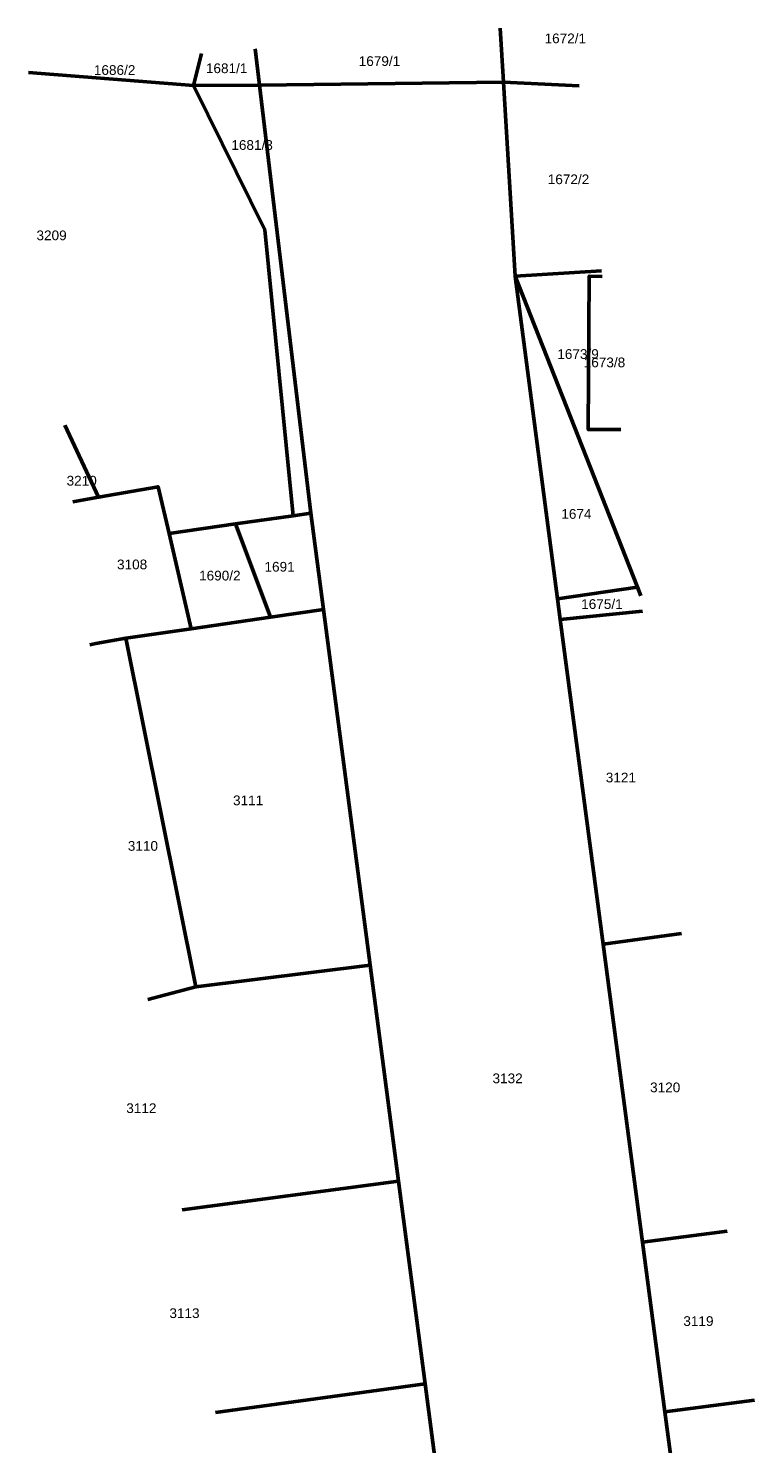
# Model space of a CAD drawing. Extents: x 6421248 to 6421371, y 5790392 to 5790683.
# Tile 2 of 2: x 6421248 to 6421323, y 5790537 to 5790683. Entities that reach past the tile are written whole.
import ezdxf
from ezdxf.enums import TextEntityAlignment as Align

# ---------------------------------------------------------------- set-up
doc = ezdxf.new("R2010")
doc.units = 0
doc.layers.add('GESDZI', color=106, linetype='CONTINUOUS', lineweight=50)
doc.layers.add('GESDZI_O', color=106, linetype='CONTINUOUS', lineweight=50)
doc.styles.add('GEO-INFO', font='Arial')

msp = doc.modelspace()

# ---------------------------------------------------------------- linework, layer by layer
at = {"layer": 'GESDZI', "linetype": 'Continuous', "elevation": 10.22}
for points in [[(6421304.44, 5790677.24), (6421296.66, 5790677.61), (6421296.32, 5790683.17)], [(6421296.32, 5790683.17), (6421296.66, 5790677.61)], [(6421271.1, 5790681.05), (6421271.54, 5790677.3)], [(6421296.66, 5790677.61), (6421271.54, 5790677.3), (6421271.1, 5790681.05)], [(6421265.55, 5790680.58), (6421264.75, 5790677.28)], [(6421271.54, 5790677.3), (6421264.75, 5790677.28), (6421265.55, 5790680.58)], [(6421247.74, 5790678.6), (6421264.75, 5790677.28), (6421272.07, 5790662.42), (6421275.01, 5790632.99), (6421269.07, 5790632.14), (6421262.22, 5790631.16), (6421261.1, 5790635.96), (6421254.96, 5790634.88), (6421251.51, 5790642.32)], [(6421264.75, 5790677.28), (6421247.74, 5790678.6)], [(6421306.74, 5790658.19), (6421297.86, 5790657.64), (6421296.66, 5790677.61), (6421304.44, 5790677.24)], [(6421310.78, 5790624.74), (6421310.45, 5790625.62), (6421297.86, 5790657.64), (6421306.74, 5790658.19)], [(6421306.81, 5790657.63), (6421305.48, 5790657.65), (6421305.37, 5790641.85), (6421308.71, 5790641.85)], [(6421308.71, 5790641.85), (6421305.37, 5790641.85), (6421305.48, 5790657.65), (6421306.81, 5790657.63)], [(6421251.51, 5790642.32), (6421254.96, 5790634.88), (6421252.33, 5790634.41)], [(6421252.33, 5790634.41), (6421254.96, 5790634.88), (6421261.1, 5790635.96), (6421262.22, 5790631.16), (6421264.51, 5790621.35), (6421257.78, 5790620.37), (6421254.69, 5790619.83), (6421254.07, 5790619.68)], [(6421302.49, 5790622.3), (6421302.21, 5790624.43), (6421310.45, 5790625.62), (6421310.78, 5790624.74)], [(6421302.49, 5790622.3), (6421310.97, 5790623.15)], [(6421310.97, 5790623.15), (6421302.49, 5790622.3)], [(6421314.97, 5790589.98), (6421306.9, 5790588.89), (6421302.49, 5790622.3)], [(6421254.07, 5790619.68), (6421254.69, 5790619.83), (6421257.78, 5790620.37), (6421264.99, 5790584.48), (6421260.04, 5790583.19)], [(6421310.95, 5790558.21), (6421306.9, 5790588.89), (6421314.97, 5790589.98)], [(6421260.04, 5790583.19), (6421264.99, 5790584.48), (6421282.93, 5790586.71)], [(6421282.93, 5790586.71), (6421285.85, 5790564.46), (6421263.58, 5790561.51)], [(6421263.58, 5790561.51), (6421285.85, 5790564.46)], [(6421285.85, 5790564.46), (6421288.58, 5790543.62), (6421267, 5790540.65)], [(6421319.67, 5790559.34), (6421310.95, 5790558.21)], [(6421313.26, 5790540.73), (6421310.95, 5790558.21), (6421319.67, 5790559.34)], [(6421267, 5790540.65), (6421288.58, 5790543.62)], [(6421288.58, 5790543.62), (6421291.44, 5790521.81), (6421270.52, 5790519.1)], [(6421322.47, 5790541.93), (6421313.26, 5790540.73)], [(6421315.57, 5790523.24), (6421313.26, 5790540.73), (6421322.47, 5790541.93)]]:
    msp.add_lwpolyline(points, dxfattribs=at)
for points in [[(6421276.8, 5790633.25), (6421275.01, 5790632.99), (6421272.07, 5790662.42), (6421264.75, 5790677.28), (6421271.54, 5790677.3)], [(6421310.95, 5790558.21), (6421306.9, 5790588.89), (6421302.49, 5790622.3), (6421302.21, 5790624.43), (6421297.86, 5790657.64), (6421296.66, 5790677.61), (6421271.54, 5790677.3), (6421276.8, 5790633.25), (6421278.13, 5790623.34), (6421282.93, 5790586.71), (6421285.85, 5790564.46), (6421288.58, 5790543.62), (6421291.44, 5790521.81), (6421294.47, 5790499.75), (6421297.89, 5790473.07), (6421301.06, 5790448.5), (6421301.71, 5790443.54), (6421322.6, 5790469.96), (6421320.02, 5790489.54), (6421315.57, 5790523.24), (6421313.26, 5790540.73)], [(6421302.21, 5790624.43), (6421297.86, 5790657.64), (6421310.45, 5790625.62)], [(6421278.13, 5790623.34), (6421272.67, 5790622.54), (6421269.07, 5790632.14), (6421275.01, 5790632.99), (6421276.8, 5790633.25)], [(6421272.67, 5790622.54), (6421264.51, 5790621.35), (6421262.22, 5790631.16), (6421269.07, 5790632.14)], [(6421257.78, 5790620.37), (6421264.51, 5790621.35), (6421272.67, 5790622.54), (6421278.13, 5790623.34), (6421282.93, 5790586.71), (6421264.99, 5790584.48)]]:
    msp.add_lwpolyline(points, close=True, dxfattribs=at)

# ---------------------------------------------------------------- texts
at = {"layer": 'GESDZI_O', "linetype": 'Continuous', "style": 'GEO-INFO'}
for s, p in [('1672/1', (6421303.01, 5790682.15, 10.8)), ('1681/3', (6421270.77, 5790671.17, 10.8)), ('1672/2', (6421303.34, 5790667.64, 10.8)), ('3209', (6421250.13, 5790661.85, 10.8)), ('1674', (6421304.15, 5790633.17, 10.8)), ('1690/2', (6421267.45, 5790626.84, 10.8)), ('1691', (6421273.6, 5790627.73, 10.8)), ('1675/1', (6421306.78, 5790623.91, 10.8)), ('3111', (6421270.36, 5790603.68, 10.8)), ('3132', (6421297.07, 5790575.06, 10.8)), ('3112', (6421259.37, 5790571.99, 10.8)), ('3113', (6421263.81, 5790550.88, 10.8))]:
    msp.add_text(s, height=1, dxfattribs=at).set_placement(p, align=Align.MIDDLE)
for s, p in [('1681/1', (6421268.15, 5790679.05, 10.8)), ('1679/1', (6421283.88, 5790679.79, 10.8)), ('1686/2', (6421256.62, 5790678.87, 10.8)), ('1673/9', (6421304.32, 5790649.63, 10.8)), ('1673/8', (6421307.04, 5790648.77, 10.8)), ('3210', (6421253.23, 5790636.59, 10.8)), ('3108', (6421258.42, 5790627.97, 10.8)), ('3121', (6421308.73, 5790606.03, 10.8)), ('3110', (6421259.53, 5790598.99, 10.8)), ('3120', (6421313.29, 5790574.13, 10.8)), ('3119', (6421316.71, 5790550.07, 10.8))]:
    msp.add_text(s, height=1, dxfattribs=at).set_placement(p, align=Align.MIDDLE_CENTER)

doc.saveas('drawing.dxf')
